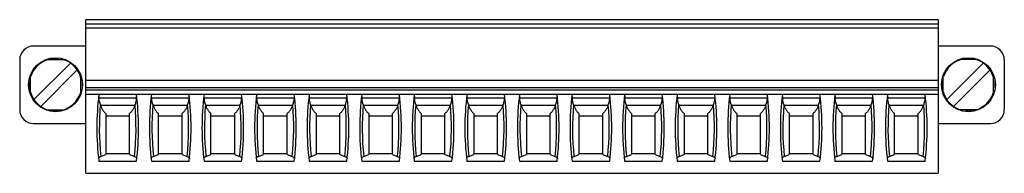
# Model space of a CAD drawing. Header units: inches. Extents: x 0 to 22, y 0 to 17.
# Tile 3 of 12: x 7.433 to 10.242, y 8.544 to 8.981. Entities that reach past the tile are written whole.
import ezdxf

# ---------------------------------------------------------------- set-up
doc = ezdxf.new("R2010")
doc.units = ezdxf.units.IN
doc.header["$LTSCALE"] = 1.21
doc.header["$MEASUREMENT"] = 0
doc.layers.get('0').update_dxf_attribs({"linetype": 'CONTINUOUS'})

msp = doc.modelspace()

# ---------------------------------------------------------------- linework, layer by layer
at = {"color": 7, "linetype": 'CONTINUOUS'}
for p, q in [((7.6224, 8.5443), (7.6224, 8.9813)), ((10.0535, 8.9813), (7.6224, 8.9813)), ((7.6224, 8.9695), (10.0535, 8.9695)), ((10.0535, 8.9813), (10.0535, 8.5443)), ((10.0535, 8.9577), (7.6224, 8.9577)), ((7.6224, 8.9065), (7.4728, 8.9065)), ((10.2031, 8.9065), (10.0535, 8.9065)), ((7.4334, 8.8671), (7.4334, 8.7254)), ((7.4741, 8.754), (7.578, 8.858)), ((7.5087, 8.8681), (7.5612, 8.8681)), ((7.523, 8.8719), (7.544, 8.8719)), ((10.1824, 8.858), (10.0784, 8.754)), ((10.1672, 8.8681), (10.1147, 8.8681)), ((10.1273, 8.8719), (10.1483, 8.8719)), ((10.2425, 8.8671), (10.2425, 8.7254)), ((7.4639, 8.7692), (7.4639, 8.8217)), ((7.5975, 8.8385), (7.4935, 8.7345)), ((7.6076, 8.7692), (7.6076, 8.8217)), ((10.0683, 8.7692), (10.0683, 8.8217)), ((10.0979, 8.7345), (10.2019, 8.8385)), ((10.212, 8.7692), (10.212, 8.8217)), ((7.4601, 8.7834), (7.4601, 8.8045)), ((7.6115, 8.8091), (7.6115, 8.7881)), ((10.0535, 8.8081), (7.6224, 8.8081)), ((10.0644, 8.7834), (10.0644, 8.8045)), ((10.2158, 8.8091), (10.2158, 8.7881)), ((7.6224, 8.7884), (10.0535, 8.7884)), ((10.0535, 8.7805), (7.6224, 8.7805)), ((10.0535, 8.7687), (7.6224, 8.7687)), ((7.6599, 8.7589), (7.766, 8.7589)), ((7.7617, 8.7372), (7.6643, 8.7372)), ((7.8099, 8.7589), (7.916, 8.7589)), ((7.9117, 8.7372), (7.8143, 8.7372)), ((7.9599, 8.7589), (8.066, 8.7589)), ((8.0617, 8.7372), (7.9643, 8.7372)), ((8.1099, 8.7589), (8.216, 8.7589)), ((8.2117, 8.7372), (8.1143, 8.7372)), ((8.2599, 8.7589), (8.366, 8.7589)), ((8.3617, 8.7372), (8.2643, 8.7372)), ((8.4099, 8.7589), (8.516, 8.7589)), ((8.5117, 8.7372), (8.4143, 8.7372)), ((8.5599, 8.7589), (8.666, 8.7589)), ((8.6617, 8.7372), (8.5643, 8.7372)), ((8.7099, 8.7589), (8.816, 8.7589)), ((8.8117, 8.7372), (8.7143, 8.7372)), ((8.8599, 8.7589), (8.966, 8.7589)), ((8.9617, 8.7372), (8.8643, 8.7372)), ((9.0099, 8.7589), (9.116, 8.7589)), ((9.1117, 8.7372), (9.0143, 8.7372)), ((9.1599, 8.7589), (9.266, 8.7589)), ((9.2617, 8.7372), (9.1643, 8.7372)), ((9.3099, 8.7589), (9.416, 8.7589)), ((9.4117, 8.7372), (9.3143, 8.7372)), ((9.4599, 8.7589), (9.566, 8.7589)), ((9.5617, 8.7372), (9.4643, 8.7372)), ((9.6099, 8.7589), (9.716, 8.7589)), ((9.7117, 8.7372), (9.6143, 8.7372)), ((9.7599, 8.7589), (9.866, 8.7589)), ((9.8617, 8.7372), (9.7643, 8.7372)), ((9.9099, 8.7589), (10.016, 8.7589)), ((10.0117, 8.7372), (9.9143, 8.7372)), ((7.5087, 8.7244), (7.5612, 8.7244)), ((7.5486, 8.7206), (7.5276, 8.7206)), ((7.6791, 8.7146), (7.6791, 8.598)), ((7.7468, 8.598), (7.7468, 8.7146)), ((7.8291, 8.598), (7.8291, 8.7146)), ((7.8968, 8.598), (7.8968, 8.7146)), ((7.9791, 8.598), (7.9791, 8.7146)), ((8.0468, 8.598), (8.0468, 8.7146)), ((8.1291, 8.598), (8.1291, 8.7146)), ((8.1968, 8.598), (8.1968, 8.7146)), ((8.2791, 8.7146), (8.2791, 8.598)), ((8.3468, 8.598), (8.3468, 8.7146)), ((8.4291, 8.7146), (8.4291, 8.598)), ((8.4968, 8.598), (8.4968, 8.7146)), ((8.5791, 8.7146), (8.5791, 8.598)), ((8.6468, 8.598), (8.6468, 8.7146)), ((8.7291, 8.7146), (8.7291, 8.598)), ((8.7968, 8.598), (8.7968, 8.7146)), ((8.8791, 8.7146), (8.8791, 8.598)), ((8.9468, 8.598), (8.9468, 8.7146)), ((9.0291, 8.7146), (9.0291, 8.598)), ((9.0968, 8.598), (9.0968, 8.7146)), ((9.1791, 8.7146), (9.1791, 8.598)), ((9.2468, 8.598), (9.2468, 8.7146)), ((9.3291, 8.7146), (9.3291, 8.598)), ((9.3968, 8.598), (9.3968, 8.7146)), ((9.4791, 8.7146), (9.4791, 8.598)), ((9.5468, 8.598), (9.5468, 8.7146)), ((9.6291, 8.7146), (9.6291, 8.598)), ((9.6968, 8.598), (9.6968, 8.7146)), ((9.7791, 8.7146), (9.7791, 8.598)), ((9.8468, 8.598), (9.8468, 8.7146)), ((9.9291, 8.598), (9.9291, 8.7146)), ((9.9968, 8.598), (9.9968, 8.7146)), ((10.1672, 8.7244), (10.1147, 8.7244)), ((10.153, 8.7206), (10.1319, 8.7206)), ((7.4728, 8.686), (7.6224, 8.686)), ((7.6791, 8.7077), (7.7468, 8.7077)), ((7.8291, 8.7077), (7.8968, 8.7077)), ((7.9791, 8.7077), (8.0468, 8.7077)), ((8.1291, 8.7077), (8.1968, 8.7077)), ((8.2791, 8.7077), (8.3468, 8.7077)), ((8.4291, 8.7077), (8.4968, 8.7077)), ((8.5791, 8.7077), (8.6468, 8.7077)), ((8.7291, 8.7077), (8.7968, 8.7077)), ((8.8791, 8.7077), (8.9468, 8.7077)), ((9.0291, 8.7077), (9.0968, 8.7077)), ((9.1791, 8.7077), (9.2468, 8.7077)), ((9.3291, 8.7077), (9.3968, 8.7077)), ((9.4791, 8.7077), (9.5468, 8.7077)), ((9.6291, 8.7077), (9.6968, 8.7077)), ((9.7791, 8.7077), (9.8468, 8.7077)), ((9.9291, 8.7077), (9.9968, 8.7077)), ((10.0535, 8.686), (10.2031, 8.686)), ((7.7468, 8.5994), (7.6791, 8.5994)), ((7.8968, 8.5994), (7.8291, 8.5994)), ((8.0468, 8.5994), (7.9791, 8.5994)), ((8.1968, 8.5994), (8.1291, 8.5994)), ((8.3468, 8.5994), (8.2791, 8.5994)), ((8.4968, 8.5994), (8.4291, 8.5994)), ((8.6468, 8.5994), (8.5791, 8.5994)), ((8.7968, 8.5994), (8.7291, 8.5994)), ((8.9468, 8.5994), (8.8791, 8.5994)), ((9.0968, 8.5994), (9.0291, 8.5994)), ((9.2468, 8.5994), (9.1791, 8.5994)), ((9.3968, 8.5994), (9.3291, 8.5994)), ((9.5468, 8.5994), (9.4791, 8.5994)), ((9.6968, 8.5994), (9.6291, 8.5994)), ((9.8468, 8.5994), (9.7791, 8.5994)), ((9.9968, 8.5994), (9.9291, 8.5994)), ((7.6593, 8.5783), (7.7666, 8.5783)), ((7.8093, 8.5783), (7.9166, 8.5783)), ((7.9593, 8.5783), (8.0666, 8.5783)), ((8.1093, 8.5783), (8.2166, 8.5783)), ((8.2593, 8.5783), (8.3666, 8.5783)), ((8.4093, 8.5783), (8.5166, 8.5783)), ((8.5593, 8.5783), (8.6666, 8.5783)), ((8.7093, 8.5783), (8.8166, 8.5783)), ((8.8593, 8.5783), (8.9666, 8.5783)), ((9.0093, 8.5783), (9.1166, 8.5783)), ((9.1593, 8.5783), (9.2666, 8.5783)), ((9.3093, 8.5783), (9.4166, 8.5783)), ((9.4593, 8.5783), (9.5666, 8.5783)), ((9.6093, 8.5783), (9.7166, 8.5783)), ((9.7593, 8.5783), (9.8666, 8.5783)), ((9.9093, 8.5783), (10.0166, 8.5783)), ((7.6224, 8.5443), (10.0535, 8.5443))]:
    msp.add_line(p, q, dxfattribs=at)
for centre in [(7.5358, 8.7963), (10.1401, 8.7963)]:
    msp.add_circle(centre, 0.0768, dxfattribs=at)
for centre, radius, start, end in [((7.4728, 8.8671), 0.0394, 90, 180), ((10.2031, 8.8671), 0.0394, 0, 90), ((7.5358, 8.7963), 0.0748, 105.0985, 161.4618), ((7.5358, 8.7963), 0.0748, 14.7701, 75.2299), ((10.1401, 8.7963), 0.0748, 105.0985, 161.4618), ((10.1401, 8.7963), 0.0748, 14.7701, 75.2299), ((7.5358, 8.7963), 0.0748, 194.7701, 255.2299), ((7.5358, 8.7963), 0.0748, 285.0985, 341.4618), ((8.4409, 8.6734), 0.7874, 173.0502, 186.938), ((6.985, 8.6734), 0.7874, 353.062, 6.9498), ((8.5909, 8.6734), 0.7874, 173.0502, 186.938), ((7.135, 8.6734), 0.7874, 353.062, 6.9498), ((8.7409, 8.6734), 0.7874, 173.0502, 186.938), ((7.285, 8.6734), 0.7874, 353.062, 6.9498), ((8.8909, 8.6734), 0.7874, 173.0502, 186.938), ((7.435, 8.6734), 0.7874, 353.062, 6.9498), ((9.0409, 8.6734), 0.7874, 173.0502, 186.938), ((7.585, 8.6734), 0.7874, 353.062, 6.9498), ((9.1909, 8.6734), 0.7874, 173.0502, 186.938), ((7.735, 8.6734), 0.7874, 353.062, 6.9498), ((9.3409, 8.6734), 0.7874, 173.0502, 186.938), ((7.885, 8.6734), 0.7874, 353.062, 6.9498), ((9.4909, 8.6734), 0.7874, 173.0502, 186.938), ((8.035, 8.6734), 0.7874, 353.062, 6.9498), ((9.6409, 8.6734), 0.7874, 173.0502, 186.938), ((8.185, 8.6734), 0.7874, 353.062, 6.9498), ((9.7909, 8.6734), 0.7874, 173.0502, 186.938), ((8.335, 8.6734), 0.7874, 353.062, 6.9498), ((9.9409, 8.6734), 0.7874, 173.0502, 186.938), ((8.485, 8.6734), 0.7874, 353.062, 6.9498), ((10.0909, 8.6734), 0.7874, 173.0502, 186.938), ((8.635, 8.6734), 0.7874, 353.062, 6.9498), ((10.2409, 8.6734), 0.7874, 173.0502, 186.938), ((8.785, 8.6734), 0.7874, 353.062, 6.9498), ((10.3909, 8.6734), 0.7874, 173.0502, 186.938), ((8.935, 8.6734), 0.7874, 353.062, 6.9498), ((10.5409, 8.6734), 0.7874, 173.0502, 186.938), ((9.085, 8.6734), 0.7874, 353.062, 6.9498), ((10.6909, 8.6734), 0.7874, 173.0502, 186.938), ((9.235, 8.6734), 0.7874, 353.062, 6.9498), ((10.1401, 8.7963), 0.0748, 194.7701, 255.2299), ((10.1401, 8.7963), 0.0748, 285.0985, 341.4618), ((8.4409, 8.6734), 0.7803, 175.1255, 185.9647), ((6.985, 8.6734), 0.7803, 354.0353, 4.8745), ((8.5909, 8.6734), 0.7803, 175.1255, 185.9647), ((7.135, 8.6734), 0.7803, 354.0353, 4.8745), ((8.7409, 8.6734), 0.7803, 175.1255, 185.9647), ((7.285, 8.6734), 0.7803, 354.0353, 4.8745), ((8.8909, 8.6734), 0.7803, 175.1255, 185.9647), ((7.435, 8.6734), 0.7803, 354.0353, 4.8745), ((9.0409, 8.6734), 0.7803, 175.1255, 185.9647), ((7.585, 8.6734), 0.7803, 354.0353, 4.8745), ((9.1909, 8.6734), 0.7803, 175.1255, 185.9647), ((7.735, 8.6734), 0.7803, 354.0353, 4.8745), ((9.3409, 8.6734), 0.7803, 175.1255, 185.9647), ((7.885, 8.6734), 0.7803, 354.0353, 4.8745), ((9.4909, 8.6734), 0.7803, 175.1255, 185.9647), ((8.035, 8.6734), 0.7803, 354.0353, 4.8745), ((9.6409, 8.6734), 0.7803, 175.1255, 185.9647), ((8.185, 8.6734), 0.7803, 354.0353, 4.8745), ((9.7909, 8.6734), 0.7803, 175.1255, 185.9647), ((8.335, 8.6734), 0.7803, 354.0353, 4.8745), ((9.9409, 8.6734), 0.7803, 175.1255, 185.9647), ((8.485, 8.6734), 0.7803, 354.0353, 4.8745), ((10.0909, 8.6734), 0.7803, 175.1255, 185.9647), ((8.635, 8.6734), 0.7803, 354.0353, 4.8745), ((10.2409, 8.6734), 0.7803, 175.1255, 185.9647), ((8.785, 8.6734), 0.7803, 354.0353, 4.8745), ((10.3909, 8.6734), 0.7803, 175.1255, 185.9647), ((8.935, 8.6734), 0.7803, 354.0353, 4.8745), ((10.5409, 8.6734), 0.7803, 175.1255, 185.9647), ((9.085, 8.6734), 0.7803, 354.0353, 4.8745), ((10.6909, 8.6734), 0.7803, 175.1255, 185.9647), ((9.235, 8.6734), 0.7803, 354.0353, 4.8745), ((7.4728, 8.7254), 0.0394, 180, 270), ((10.2031, 8.7254), 0.0394, 270, 360)]:
    msp.add_arc(centre, radius, start, end, dxfattribs=at)
for points in [[(7.6599, 8.7589), (7.6598, 8.7602), (7.6597, 8.7615), (7.6595, 8.7629)], [(7.7664, 8.7629), (7.7662, 8.7615), (7.7661, 8.7602), (7.766, 8.7589)], [(7.8099, 8.7589), (7.8098, 8.7602), (7.8097, 8.7615), (7.8095, 8.7629)], [(7.9164, 8.7629), (7.9162, 8.7615), (7.9161, 8.7602), (7.916, 8.7589)], [(7.9599, 8.7589), (7.9598, 8.7602), (7.9597, 8.7615), (7.9595, 8.7629)], [(8.0664, 8.7629), (8.0662, 8.7615), (8.0661, 8.7602), (8.066, 8.7589)], [(8.1099, 8.7589), (8.1098, 8.7602), (8.1097, 8.7615), (8.1095, 8.7629)], [(8.2164, 8.7629), (8.2162, 8.7615), (8.2161, 8.7602), (8.216, 8.7589)], [(8.2595, 8.7629), (8.2597, 8.7615), (8.2598, 8.7602), (8.2599, 8.7589)], [(8.3664, 8.7629), (8.3662, 8.7615), (8.3661, 8.7602), (8.366, 8.7589)], [(8.4095, 8.7629), (8.4097, 8.7615), (8.4098, 8.7602), (8.4099, 8.7589)], [(8.5164, 8.7629), (8.5162, 8.7615), (8.5161, 8.7602), (8.516, 8.7589)], [(8.5595, 8.7629), (8.5597, 8.7615), (8.5598, 8.7602), (8.5599, 8.7589)], [(8.6664, 8.7629), (8.6662, 8.7615), (8.6661, 8.7602), (8.666, 8.7589)], [(8.7095, 8.7629), (8.7097, 8.7615), (8.7098, 8.7602), (8.7099, 8.7589)], [(8.8164, 8.7629), (8.8162, 8.7615), (8.8161, 8.7602), (8.816, 8.7589)], [(8.8595, 8.7629), (8.8597, 8.7615), (8.8598, 8.7602), (8.8599, 8.7589)], [(8.9664, 8.7629), (8.9662, 8.7615), (8.9661, 8.7602), (8.966, 8.7589)], [(9.0095, 8.7629), (9.0097, 8.7615), (9.0098, 8.7602), (9.0099, 8.7589)], [(9.1164, 8.7629), (9.1162, 8.7615), (9.1161, 8.7602), (9.116, 8.7589)], [(9.1595, 8.7629), (9.1597, 8.7615), (9.1598, 8.7602), (9.1599, 8.7589)], [(9.2664, 8.7629), (9.2662, 8.7615), (9.2661, 8.7602), (9.266, 8.7589)], [(9.3095, 8.7629), (9.3097, 8.7615), (9.3098, 8.7602), (9.3099, 8.7589)], [(9.4164, 8.7629), (9.4162, 8.7615), (9.4161, 8.7602), (9.416, 8.7589)], [(9.4595, 8.7629), (9.4597, 8.7615), (9.4598, 8.7602), (9.4599, 8.7589)], [(9.5664, 8.7629), (9.5662, 8.7615), (9.5661, 8.7602), (9.566, 8.7589)], [(9.6095, 8.7629), (9.6097, 8.7615), (9.6098, 8.7602), (9.6099, 8.7589)], [(9.7164, 8.7629), (9.7162, 8.7615), (9.7161, 8.7602), (9.716, 8.7589)], [(9.7595, 8.7629), (9.7597, 8.7615), (9.7598, 8.7602), (9.7599, 8.7589)], [(9.8664, 8.7629), (9.8662, 8.7615), (9.8661, 8.7602), (9.866, 8.7589)], [(9.9095, 8.7629), (9.9097, 8.7615), (9.9098, 8.7602), (9.9099, 8.7589)], [(10.0164, 8.7629), (10.0162, 8.7615), (10.0161, 8.7602), (10.016, 8.7589)]]:
    msp.add_open_spline(points, degree=3, dxfattribs=at)
for points, knots in [([(7.6635, 8.7397), (7.6628, 8.7417), (7.6617, 8.7458), (7.6605, 8.7522), (7.6601, 8.7566), (7.6599, 8.7589)], [0, 0, 0, 0, 0.320226, 0.65325, 1, 1, 1, 1]), ([(7.6635, 8.7397), (7.6635, 8.7394), (7.6637, 8.7389), (7.664, 8.738), (7.6642, 8.7375), (7.6643, 8.7372)], [0, 0, 0, 0, 0.333401, 0.666734, 1, 1, 1, 1]), ([(7.6643, 8.7372), (7.6652, 8.7343), (7.6675, 8.7286), (7.6725, 8.7209), (7.6767, 8.7165), (7.6791, 8.7146)], [0, 0, 0, 0, 0.336453, 0.670407, 1, 1, 1, 1]), ([(7.7617, 8.7372), (7.7607, 8.7343), (7.7584, 8.7286), (7.7534, 8.7209), (7.7492, 8.7165), (7.7468, 8.7146)], [0, 0, 0, 0, 0.336456, 0.67041, 1, 1, 1, 1]), ([(7.7617, 8.7372), (7.7617, 8.7375), (7.7619, 8.738), (7.7622, 8.7389), (7.7624, 8.7394), (7.7625, 8.7397)], [0, 0, 0, 0, 0.333266, 0.666599, 1, 1, 1, 1]), ([(7.766, 8.7589), (7.7659, 8.7566), (7.7654, 8.7522), (7.7642, 8.7458), (7.7631, 8.7417), (7.7625, 8.7397)], [0, 0, 0, 0, 0.34675, 0.679774, 1, 1, 1, 1]), ([(7.8135, 8.7397), (7.8128, 8.7417), (7.8117, 8.7458), (7.8105, 8.7522), (7.8101, 8.7566), (7.8099, 8.7589)], [0, 0, 0, 0, 0.320226, 0.65325, 1, 1, 1, 1]), ([(7.8135, 8.7397), (7.8135, 8.7394), (7.8137, 8.7389), (7.814, 8.738), (7.8142, 8.7375), (7.8143, 8.7372)], [0, 0, 0, 0, 0.333401, 0.666734, 1, 1, 1, 1]), ([(7.8143, 8.7372), (7.8152, 8.7343), (7.8175, 8.7286), (7.8225, 8.7209), (7.8267, 8.7165), (7.8291, 8.7146)], [0, 0, 0, 0, 0.336453, 0.670407, 1, 1, 1, 1]), ([(7.9117, 8.7372), (7.9107, 8.7343), (7.9084, 8.7286), (7.9034, 8.7209), (7.8992, 8.7165), (7.8968, 8.7146)], [0, 0, 0, 0, 0.336456, 0.67041, 1, 1, 1, 1]), ([(7.9117, 8.7372), (7.9117, 8.7375), (7.9119, 8.738), (7.9122, 8.7389), (7.9124, 8.7394), (7.9125, 8.7397)], [0, 0, 0, 0, 0.333266, 0.666599, 1, 1, 1, 1]), ([(7.916, 8.7589), (7.9159, 8.7566), (7.9154, 8.7522), (7.9142, 8.7458), (7.9131, 8.7417), (7.9125, 8.7397)], [0, 0, 0, 0, 0.34675, 0.679774, 1, 1, 1, 1]), ([(7.9635, 8.7397), (7.9628, 8.7417), (7.9617, 8.7458), (7.9605, 8.7522), (7.9601, 8.7566), (7.9599, 8.7589)], [0, 0, 0, 0, 0.320226, 0.65325, 1, 1, 1, 1]), ([(7.9635, 8.7397), (7.9635, 8.7394), (7.9637, 8.7389), (7.964, 8.738), (7.9642, 8.7375), (7.9643, 8.7372)], [0, 0, 0, 0, 0.333401, 0.666734, 1, 1, 1, 1]), ([(7.9643, 8.7372), (7.9652, 8.7343), (7.9675, 8.7286), (7.9725, 8.7209), (7.9767, 8.7165), (7.9791, 8.7146)], [0, 0, 0, 0, 0.336453, 0.670407, 1, 1, 1, 1]), ([(8.0617, 8.7372), (8.0607, 8.7343), (8.0584, 8.7286), (8.0534, 8.7209), (8.0492, 8.7165), (8.0468, 8.7146)], [0, 0, 0, 0, 0.336456, 0.67041, 1, 1, 1, 1]), ([(8.0617, 8.7372), (8.0617, 8.7375), (8.0619, 8.738), (8.0622, 8.7389), (8.0624, 8.7394), (8.0625, 8.7397)], [0, 0, 0, 0, 0.333266, 0.666599, 1, 1, 1, 1]), ([(8.066, 8.7589), (8.0659, 8.7566), (8.0654, 8.7522), (8.0642, 8.7458), (8.0631, 8.7417), (8.0625, 8.7397)], [0, 0, 0, 0, 0.34675, 0.679774, 1, 1, 1, 1]), ([(8.1135, 8.7397), (8.1128, 8.7417), (8.1117, 8.7458), (8.1105, 8.7522), (8.1101, 8.7566), (8.1099, 8.7589)], [0, 0, 0, 0, 0.320226, 0.65325, 1, 1, 1, 1]), ([(8.1135, 8.7397), (8.1135, 8.7394), (8.1137, 8.7389), (8.114, 8.738), (8.1142, 8.7375), (8.1143, 8.7372)], [0, 0, 0, 0, 0.333401, 0.666734, 1, 1, 1, 1]), ([(8.1143, 8.7372), (8.1152, 8.7343), (8.1175, 8.7286), (8.1225, 8.7209), (8.1267, 8.7165), (8.1291, 8.7146)], [0, 0, 0, 0, 0.336453, 0.670407, 1, 1, 1, 1]), ([(8.2117, 8.7372), (8.2107, 8.7343), (8.2084, 8.7286), (8.2034, 8.7209), (8.1992, 8.7165), (8.1968, 8.7146)], [0, 0, 0, 0, 0.336456, 0.67041, 1, 1, 1, 1]), ([(8.2117, 8.7372), (8.2117, 8.7375), (8.2119, 8.738), (8.2122, 8.7389), (8.2124, 8.7394), (8.2125, 8.7397)], [0, 0, 0, 0, 0.333266, 0.666599, 1, 1, 1, 1]), ([(8.216, 8.7589), (8.2159, 8.7566), (8.2154, 8.7522), (8.2142, 8.7458), (8.2131, 8.7417), (8.2125, 8.7397)], [0, 0, 0, 0, 0.34675, 0.679774, 1, 1, 1, 1]), ([(8.2635, 8.7397), (8.2628, 8.7417), (8.2617, 8.7458), (8.2605, 8.7522), (8.2601, 8.7566), (8.2599, 8.7589)], [0, 0, 0, 0, 0.320226, 0.65325, 1, 1, 1, 1]), ([(8.2635, 8.7397), (8.2635, 8.7394), (8.2637, 8.7389), (8.264, 8.738), (8.2642, 8.7375), (8.2643, 8.7372)], [0, 0, 0, 0, 0.333401, 0.666734, 1, 1, 1, 1]), ([(8.2643, 8.7372), (8.2652, 8.7343), (8.2675, 8.7286), (8.2725, 8.7209), (8.2767, 8.7165), (8.2791, 8.7146)], [0, 0, 0, 0, 0.336453, 0.670407, 1, 1, 1, 1]), ([(8.3617, 8.7372), (8.3607, 8.7343), (8.3584, 8.7286), (8.3534, 8.7209), (8.3492, 8.7165), (8.3468, 8.7146)], [0, 0, 0, 0, 0.336456, 0.67041, 1, 1, 1, 1]), ([(8.3617, 8.7372), (8.3617, 8.7375), (8.3619, 8.738), (8.3622, 8.7389), (8.3624, 8.7394), (8.3625, 8.7397)], [0, 0, 0, 0, 0.333266, 0.666599, 1, 1, 1, 1]), ([(8.366, 8.7589), (8.3659, 8.7566), (8.3654, 8.7522), (8.3642, 8.7458), (8.3631, 8.7417), (8.3625, 8.7397)], [0, 0, 0, 0, 0.34675, 0.679774, 1, 1, 1, 1]), ([(8.4135, 8.7397), (8.4128, 8.7417), (8.4117, 8.7458), (8.4105, 8.7522), (8.4101, 8.7566), (8.4099, 8.7589)], [0, 0, 0, 0, 0.320226, 0.65325, 1, 1, 1, 1]), ([(8.4135, 8.7397), (8.4135, 8.7394), (8.4137, 8.7389), (8.414, 8.738), (8.4142, 8.7375), (8.4143, 8.7372)], [0, 0, 0, 0, 0.333401, 0.666734, 1, 1, 1, 1]), ([(8.4143, 8.7372), (8.4152, 8.7343), (8.4175, 8.7286), (8.4225, 8.7209), (8.4267, 8.7165), (8.4291, 8.7146)], [0, 0, 0, 0, 0.336453, 0.670407, 1, 1, 1, 1]), ([(8.5117, 8.7372), (8.5107, 8.7343), (8.5084, 8.7286), (8.5034, 8.7209), (8.4992, 8.7165), (8.4968, 8.7146)], [0, 0, 0, 0, 0.336456, 0.67041, 1, 1, 1, 1]), ([(8.5117, 8.7372), (8.5117, 8.7375), (8.5119, 8.738), (8.5122, 8.7389), (8.5124, 8.7394), (8.5125, 8.7397)], [0, 0, 0, 0, 0.333266, 0.666599, 1, 1, 1, 1]), ([(8.516, 8.7589), (8.5159, 8.7566), (8.5154, 8.7522), (8.5142, 8.7458), (8.5131, 8.7417), (8.5125, 8.7397)], [0, 0, 0, 0, 0.34675, 0.679774, 1, 1, 1, 1]), ([(8.5635, 8.7397), (8.5628, 8.7417), (8.5617, 8.7458), (8.5605, 8.7522), (8.5601, 8.7566), (8.5599, 8.7589)], [0, 0, 0, 0, 0.320226, 0.65325, 1, 1, 1, 1]), ([(8.5635, 8.7397), (8.5635, 8.7394), (8.5637, 8.7389), (8.564, 8.738), (8.5642, 8.7375), (8.5643, 8.7372)], [0, 0, 0, 0, 0.333401, 0.666734, 1, 1, 1, 1]), ([(8.5643, 8.7372), (8.5652, 8.7343), (8.5675, 8.7286), (8.5725, 8.7209), (8.5767, 8.7165), (8.5791, 8.7146)], [0, 0, 0, 0, 0.336453, 0.670407, 1, 1, 1, 1]), ([(8.6617, 8.7372), (8.6607, 8.7343), (8.6584, 8.7286), (8.6534, 8.7209), (8.6492, 8.7165), (8.6468, 8.7146)], [0, 0, 0, 0, 0.336456, 0.67041, 1, 1, 1, 1]), ([(8.6617, 8.7372), (8.6617, 8.7375), (8.6619, 8.738), (8.6622, 8.7389), (8.6624, 8.7394), (8.6625, 8.7397)], [0, 0, 0, 0, 0.333266, 0.666599, 1, 1, 1, 1]), ([(8.666, 8.7589), (8.6659, 8.7566), (8.6654, 8.7522), (8.6642, 8.7458), (8.6631, 8.7417), (8.6625, 8.7397)], [0, 0, 0, 0, 0.34675, 0.679774, 1, 1, 1, 1]), ([(8.7135, 8.7397), (8.7128, 8.7417), (8.7117, 8.7458), (8.7105, 8.7522), (8.7101, 8.7566), (8.7099, 8.7589)], [0, 0, 0, 0, 0.320226, 0.65325, 1, 1, 1, 1]), ([(8.7135, 8.7397), (8.7135, 8.7394), (8.7137, 8.7389), (8.714, 8.738), (8.7142, 8.7375), (8.7143, 8.7372)], [0, 0, 0, 0, 0.333401, 0.666734, 1, 1, 1, 1]), ([(8.7143, 8.7372), (8.7152, 8.7343), (8.7175, 8.7286), (8.7225, 8.7209), (8.7267, 8.7165), (8.7291, 8.7146)], [0, 0, 0, 0, 0.336453, 0.670407, 1, 1, 1, 1]), ([(8.8117, 8.7372), (8.8107, 8.7343), (8.8084, 8.7286), (8.8034, 8.7209), (8.7992, 8.7165), (8.7968, 8.7146)], [0, 0, 0, 0, 0.336456, 0.67041, 1, 1, 1, 1]), ([(8.8117, 8.7372), (8.8117, 8.7375), (8.8119, 8.738), (8.8122, 8.7389), (8.8124, 8.7394), (8.8125, 8.7397)], [0, 0, 0, 0, 0.333266, 0.666599, 1, 1, 1, 1]), ([(8.816, 8.7589), (8.8159, 8.7566), (8.8154, 8.7522), (8.8142, 8.7458), (8.8131, 8.7417), (8.8125, 8.7397)], [0, 0, 0, 0, 0.34675, 0.679774, 1, 1, 1, 1]), ([(8.8635, 8.7397), (8.8628, 8.7417), (8.8617, 8.7458), (8.8605, 8.7522), (8.8601, 8.7566), (8.8599, 8.7589)], [0, 0, 0, 0, 0.320226, 0.65325, 1, 1, 1, 1]), ([(8.8635, 8.7397), (8.8635, 8.7394), (8.8637, 8.7389), (8.864, 8.738), (8.8642, 8.7375), (8.8643, 8.7372)], [0, 0, 0, 0, 0.333401, 0.666734, 1, 1, 1, 1]), ([(8.8643, 8.7372), (8.8652, 8.7343), (8.8675, 8.7286), (8.8725, 8.7209), (8.8767, 8.7165), (8.8791, 8.7146)], [0, 0, 0, 0, 0.336453, 0.670407, 1, 1, 1, 1]), ([(8.9617, 8.7372), (8.9607, 8.7343), (8.9584, 8.7286), (8.9534, 8.7209), (8.9492, 8.7165), (8.9468, 8.7146)], [0, 0, 0, 0, 0.336456, 0.67041, 1, 1, 1, 1]), ([(8.9617, 8.7372), (8.9617, 8.7375), (8.9619, 8.738), (8.9622, 8.7389), (8.9624, 8.7394), (8.9625, 8.7397)], [0, 0, 0, 0, 0.333266, 0.666599, 1, 1, 1, 1]), ([(8.966, 8.7589), (8.9659, 8.7566), (8.9654, 8.7522), (8.9642, 8.7458), (8.9631, 8.7417), (8.9625, 8.7397)], [0, 0, 0, 0, 0.34675, 0.679774, 1, 1, 1, 1]), ([(9.0135, 8.7397), (9.0128, 8.7417), (9.0117, 8.7458), (9.0105, 8.7522), (9.0101, 8.7566), (9.0099, 8.7589)], [0, 0, 0, 0, 0.320226, 0.65325, 1, 1, 1, 1]), ([(9.0135, 8.7397), (9.0135, 8.7394), (9.0137, 8.7389), (9.014, 8.738), (9.0142, 8.7375), (9.0143, 8.7372)], [0, 0, 0, 0, 0.333401, 0.666734, 1, 1, 1, 1]), ([(9.0143, 8.7372), (9.0152, 8.7343), (9.0175, 8.7286), (9.0225, 8.7209), (9.0267, 8.7165), (9.0291, 8.7146)], [0, 0, 0, 0, 0.336453, 0.670407, 1, 1, 1, 1]), ([(9.1117, 8.7372), (9.1107, 8.7343), (9.1084, 8.7286), (9.1034, 8.7209), (9.0992, 8.7165), (9.0968, 8.7146)], [0, 0, 0, 0, 0.336456, 0.67041, 1, 1, 1, 1]), ([(9.1117, 8.7372), (9.1117, 8.7375), (9.1119, 8.738), (9.1122, 8.7389), (9.1124, 8.7394), (9.1125, 8.7397)], [0, 0, 0, 0, 0.333266, 0.666599, 1, 1, 1, 1]), ([(9.116, 8.7589), (9.1159, 8.7566), (9.1154, 8.7522), (9.1142, 8.7458), (9.1131, 8.7417), (9.1125, 8.7397)], [0, 0, 0, 0, 0.34675, 0.679774, 1, 1, 1, 1]), ([(9.1635, 8.7397), (9.1628, 8.7417), (9.1617, 8.7458), (9.1605, 8.7522), (9.1601, 8.7566), (9.1599, 8.7589)], [0, 0, 0, 0, 0.320226, 0.65325, 1, 1, 1, 1]), ([(9.1635, 8.7397), (9.1635, 8.7394), (9.1637, 8.7389), (9.164, 8.738), (9.1642, 8.7375), (9.1643, 8.7372)], [0, 0, 0, 0, 0.333401, 0.666734, 1, 1, 1, 1]), ([(9.1643, 8.7372), (9.1652, 8.7343), (9.1675, 8.7286), (9.1725, 8.7209), (9.1767, 8.7165), (9.1791, 8.7146)], [0, 0, 0, 0, 0.336453, 0.670407, 1, 1, 1, 1]), ([(9.2617, 8.7372), (9.2607, 8.7343), (9.2584, 8.7286), (9.2534, 8.7209), (9.2492, 8.7165), (9.2468, 8.7146)], [0, 0, 0, 0, 0.336456, 0.67041, 1, 1, 1, 1]), ([(9.2617, 8.7372), (9.2617, 8.7375), (9.2619, 8.738), (9.2622, 8.7389), (9.2624, 8.7394), (9.2625, 8.7397)], [0, 0, 0, 0, 0.333266, 0.666599, 1, 1, 1, 1]), ([(9.266, 8.7589), (9.2659, 8.7566), (9.2654, 8.7522), (9.2642, 8.7458), (9.2631, 8.7417), (9.2625, 8.7397)], [0, 0, 0, 0, 0.34675, 0.679774, 1, 1, 1, 1]), ([(9.3135, 8.7397), (9.3128, 8.7417), (9.3117, 8.7458), (9.3105, 8.7522), (9.3101, 8.7566), (9.3099, 8.7589)], [0, 0, 0, 0, 0.320226, 0.65325, 1, 1, 1, 1]), ([(9.3135, 8.7397), (9.3135, 8.7394), (9.3137, 8.7389), (9.314, 8.738), (9.3142, 8.7375), (9.3143, 8.7372)], [0, 0, 0, 0, 0.333401, 0.666734, 1, 1, 1, 1]), ([(9.3143, 8.7372), (9.3152, 8.7343), (9.3175, 8.7286), (9.3225, 8.7209), (9.3267, 8.7165), (9.3291, 8.7146)], [0, 0, 0, 0, 0.336453, 0.670407, 1, 1, 1, 1]), ([(9.4117, 8.7372), (9.4107, 8.7343), (9.4084, 8.7286), (9.4034, 8.7209), (9.3992, 8.7165), (9.3968, 8.7146)], [0, 0, 0, 0, 0.336456, 0.67041, 1, 1, 1, 1]), ([(9.4117, 8.7372), (9.4117, 8.7375), (9.4119, 8.738), (9.4122, 8.7389), (9.4124, 8.7394), (9.4125, 8.7397)], [0, 0, 0, 0, 0.333266, 0.666599, 1, 1, 1, 1]), ([(9.416, 8.7589), (9.4159, 8.7566), (9.4154, 8.7522), (9.4142, 8.7458), (9.4131, 8.7417), (9.4125, 8.7397)], [0, 0, 0, 0, 0.34675, 0.679774, 1, 1, 1, 1]), ([(9.4635, 8.7397), (9.4628, 8.7417), (9.4617, 8.7458), (9.4605, 8.7522), (9.4601, 8.7566), (9.4599, 8.7589)], [0, 0, 0, 0, 0.320226, 0.65325, 1, 1, 1, 1]), ([(9.4635, 8.7397), (9.4635, 8.7394), (9.4637, 8.7389), (9.464, 8.738), (9.4642, 8.7375), (9.4643, 8.7372)], [0, 0, 0, 0, 0.333401, 0.666734, 1, 1, 1, 1]), ([(9.4643, 8.7372), (9.4652, 8.7343), (9.4675, 8.7286), (9.4725, 8.7209), (9.4767, 8.7165), (9.4791, 8.7146)], [0, 0, 0, 0, 0.336453, 0.670407, 1, 1, 1, 1]), ([(9.5617, 8.7372), (9.5607, 8.7343), (9.5584, 8.7286), (9.5534, 8.7209), (9.5492, 8.7165), (9.5468, 8.7146)], [0, 0, 0, 0, 0.336456, 0.67041, 1, 1, 1, 1]), ([(9.5617, 8.7372), (9.5617, 8.7375), (9.5619, 8.738), (9.5622, 8.7389), (9.5624, 8.7394), (9.5625, 8.7397)], [0, 0, 0, 0, 0.333266, 0.666599, 1, 1, 1, 1]), ([(9.566, 8.7589), (9.5659, 8.7566), (9.5654, 8.7522), (9.5642, 8.7458), (9.5631, 8.7417), (9.5625, 8.7397)], [0, 0, 0, 0, 0.34675, 0.679774, 1, 1, 1, 1]), ([(9.6135, 8.7397), (9.6128, 8.7417), (9.6117, 8.7458), (9.6105, 8.7522), (9.6101, 8.7566), (9.6099, 8.7589)], [0, 0, 0, 0, 0.320226, 0.65325, 1, 1, 1, 1]), ([(9.6135, 8.7397), (9.6135, 8.7394), (9.6137, 8.7389), (9.614, 8.738), (9.6142, 8.7375), (9.6143, 8.7372)], [0, 0, 0, 0, 0.333401, 0.666734, 1, 1, 1, 1]), ([(9.6143, 8.7372), (9.6152, 8.7343), (9.6175, 8.7286), (9.6225, 8.7209), (9.6267, 8.7165), (9.6291, 8.7146)], [0, 0, 0, 0, 0.336453, 0.670407, 1, 1, 1, 1]), ([(9.7117, 8.7372), (9.7107, 8.7343), (9.7084, 8.7286), (9.7034, 8.7209), (9.6992, 8.7165), (9.6968, 8.7146)], [0, 0, 0, 0, 0.336456, 0.67041, 1, 1, 1, 1]), ([(9.7117, 8.7372), (9.7117, 8.7375), (9.7119, 8.738), (9.7122, 8.7389), (9.7124, 8.7394), (9.7125, 8.7397)], [0, 0, 0, 0, 0.333266, 0.666599, 1, 1, 1, 1]), ([(9.716, 8.7589), (9.7159, 8.7566), (9.7154, 8.7522), (9.7142, 8.7458), (9.7131, 8.7417), (9.7125, 8.7397)], [0, 0, 0, 0, 0.34675, 0.679774, 1, 1, 1, 1]), ([(9.7635, 8.7397), (9.7628, 8.7417), (9.7617, 8.7458), (9.7605, 8.7522), (9.7601, 8.7566), (9.7599, 8.7589)], [0, 0, 0, 0, 0.320226, 0.65325, 1, 1, 1, 1]), ([(9.7635, 8.7397), (9.7635, 8.7394), (9.7637, 8.7389), (9.764, 8.738), (9.7642, 8.7375), (9.7643, 8.7372)], [0, 0, 0, 0, 0.333401, 0.666734, 1, 1, 1, 1]), ([(9.7643, 8.7372), (9.7652, 8.7343), (9.7675, 8.7286), (9.7725, 8.7209), (9.7767, 8.7165), (9.7791, 8.7146)], [0, 0, 0, 0, 0.336453, 0.670407, 1, 1, 1, 1]), ([(9.8617, 8.7372), (9.8607, 8.7343), (9.8584, 8.7286), (9.8534, 8.7209), (9.8492, 8.7165), (9.8468, 8.7146)], [0, 0, 0, 0, 0.336456, 0.67041, 1, 1, 1, 1]), ([(9.8617, 8.7372), (9.8617, 8.7375), (9.8619, 8.738), (9.8622, 8.7389), (9.8624, 8.7394), (9.8625, 8.7397)], [0, 0, 0, 0, 0.333266, 0.666599, 1, 1, 1, 1]), ([(9.866, 8.7589), (9.8659, 8.7566), (9.8654, 8.7522), (9.8642, 8.7458), (9.8631, 8.7417), (9.8625, 8.7397)], [0, 0, 0, 0, 0.34675, 0.679774, 1, 1, 1, 1]), ([(9.9135, 8.7397), (9.9128, 8.7417), (9.9117, 8.7458), (9.9105, 8.7522), (9.9101, 8.7566), (9.9099, 8.7589)], [0, 0, 0, 0, 0.320226, 0.65325, 1, 1, 1, 1]), ([(9.9135, 8.7397), (9.9135, 8.7394), (9.9137, 8.7389), (9.914, 8.738), (9.9142, 8.7375), (9.9143, 8.7372)], [0, 0, 0, 0, 0.333401, 0.666734, 1, 1, 1, 1]), ([(9.9143, 8.7372), (9.9152, 8.7343), (9.9175, 8.7286), (9.9225, 8.7209), (9.9267, 8.7165), (9.9291, 8.7146)], [0, 0, 0, 0, 0.336453, 0.670407, 1, 1, 1, 1]), ([(9.9968, 8.7146), (9.9992, 8.7165), (10.0034, 8.7209), (10.0084, 8.7286), (10.0107, 8.7343), (10.0117, 8.7372)], [0, 0, 0, 0, 0.329593, 0.663547, 1, 1, 1, 1]), ([(10.0117, 8.7372), (10.0117, 8.7375), (10.0119, 8.738), (10.0122, 8.7389), (10.0124, 8.7394), (10.0125, 8.7397)], [0, 0, 0, 0, 0.333266, 0.666599, 1, 1, 1, 1]), ([(10.016, 8.7589), (10.0159, 8.7566), (10.0154, 8.7522), (10.0142, 8.7458), (10.0131, 8.7417), (10.0125, 8.7397)], [0, 0, 0, 0, 0.34675, 0.679774, 1, 1, 1, 1]), ([(7.6649, 8.5923), (7.6664, 8.593), (7.6696, 8.5942), (7.6744, 8.5961), (7.6775, 8.5974), (7.6791, 8.598)], [0, 0, 0, 0, 0.33459, 0.667923, 1, 1, 1, 1]), ([(7.7468, 8.598), (7.7484, 8.5974), (7.7516, 8.5961), (7.7563, 8.5942), (7.7595, 8.593), (7.7611, 8.5923)], [0, 0, 0, 0, 0.332073, 0.665406, 1, 1, 1, 1]), ([(7.8149, 8.5923), (7.8164, 8.593), (7.8196, 8.5942), (7.8244, 8.5961), (7.8275, 8.5974), (7.8291, 8.598)], [0, 0, 0, 0, 0.33459, 0.667923, 1, 1, 1, 1]), ([(7.8968, 8.598), (7.8984, 8.5974), (7.9016, 8.5961), (7.9063, 8.5942), (7.9095, 8.593), (7.9111, 8.5923)], [0, 0, 0, 0, 0.332073, 0.665406, 1, 1, 1, 1]), ([(7.9649, 8.5923), (7.9664, 8.593), (7.9696, 8.5942), (7.9744, 8.5961), (7.9775, 8.5974), (7.9791, 8.598)], [0, 0, 0, 0, 0.33459, 0.667923, 1, 1, 1, 1]), ([(8.0468, 8.598), (8.0484, 8.5974), (8.0516, 8.5961), (8.0563, 8.5942), (8.0595, 8.593), (8.0611, 8.5923)], [0, 0, 0, 0, 0.332073, 0.665406, 1, 1, 1, 1]), ([(8.1149, 8.5923), (8.1164, 8.593), (8.1196, 8.5942), (8.1244, 8.5961), (8.1275, 8.5974), (8.1291, 8.598)], [0, 0, 0, 0, 0.33459, 0.667923, 1, 1, 1, 1]), ([(8.1968, 8.598), (8.1984, 8.5974), (8.2016, 8.5961), (8.2063, 8.5942), (8.2095, 8.593), (8.2111, 8.5923)], [0, 0, 0, 0, 0.332073, 0.665406, 1, 1, 1, 1]), ([(8.2649, 8.5923), (8.2664, 8.593), (8.2696, 8.5942), (8.2744, 8.5961), (8.2775, 8.5974), (8.2791, 8.598)], [0, 0, 0, 0, 0.33459, 0.667923, 1, 1, 1, 1]), ([(8.3468, 8.598), (8.3484, 8.5974), (8.3516, 8.5961), (8.3563, 8.5942), (8.3595, 8.593), (8.3611, 8.5923)], [0, 0, 0, 0, 0.332073, 0.665406, 1, 1, 1, 1]), ([(8.4149, 8.5923), (8.4164, 8.593), (8.4196, 8.5942), (8.4244, 8.5961), (8.4275, 8.5974), (8.4291, 8.598)], [0, 0, 0, 0, 0.33459, 0.667923, 1, 1, 1, 1]), ([(8.4968, 8.598), (8.4984, 8.5974), (8.5016, 8.5961), (8.5063, 8.5942), (8.5095, 8.593), (8.5111, 8.5923)], [0, 0, 0, 0, 0.332073, 0.665406, 1, 1, 1, 1]), ([(8.5649, 8.5923), (8.5664, 8.593), (8.5696, 8.5942), (8.5744, 8.5961), (8.5775, 8.5974), (8.5791, 8.598)], [0, 0, 0, 0, 0.33459, 0.667923, 1, 1, 1, 1]), ([(8.6468, 8.598), (8.6484, 8.5974), (8.6516, 8.5961), (8.6563, 8.5942), (8.6595, 8.593), (8.6611, 8.5923)], [0, 0, 0, 0, 0.332073, 0.665406, 1, 1, 1, 1]), ([(8.7149, 8.5923), (8.7164, 8.593), (8.7196, 8.5942), (8.7244, 8.5961), (8.7275, 8.5974), (8.7291, 8.598)], [0, 0, 0, 0, 0.33459, 0.667923, 1, 1, 1, 1]), ([(8.7968, 8.598), (8.7984, 8.5974), (8.8016, 8.5961), (8.8063, 8.5942), (8.8095, 8.593), (8.8111, 8.5923)], [0, 0, 0, 0, 0.332073, 0.665406, 1, 1, 1, 1]), ([(8.8649, 8.5923), (8.8664, 8.593), (8.8696, 8.5942), (8.8744, 8.5961), (8.8775, 8.5974), (8.8791, 8.598)], [0, 0, 0, 0, 0.33459, 0.667923, 1, 1, 1, 1]), ([(8.9468, 8.598), (8.9484, 8.5974), (8.9516, 8.5961), (8.9563, 8.5942), (8.9595, 8.593), (8.9611, 8.5923)], [0, 0, 0, 0, 0.332073, 0.665406, 1, 1, 1, 1]), ([(9.0149, 8.5923), (9.0164, 8.593), (9.0196, 8.5942), (9.0244, 8.5961), (9.0275, 8.5974), (9.0291, 8.598)], [0, 0, 0, 0, 0.33459, 0.667923, 1, 1, 1, 1]), ([(9.0968, 8.598), (9.0984, 8.5974), (9.1016, 8.5961), (9.1063, 8.5942), (9.1095, 8.593), (9.1111, 8.5923)], [0, 0, 0, 0, 0.332073, 0.665406, 1, 1, 1, 1]), ([(9.1649, 8.5923), (9.1664, 8.593), (9.1696, 8.5942), (9.1744, 8.5961), (9.1775, 8.5974), (9.1791, 8.598)], [0, 0, 0, 0, 0.33459, 0.667923, 1, 1, 1, 1]), ([(9.2468, 8.598), (9.2484, 8.5974), (9.2516, 8.5961), (9.2563, 8.5942), (9.2595, 8.593), (9.2611, 8.5923)], [0, 0, 0, 0, 0.332073, 0.665406, 1, 1, 1, 1]), ([(9.3149, 8.5923), (9.3164, 8.593), (9.3196, 8.5942), (9.3244, 8.5961), (9.3275, 8.5974), (9.3291, 8.598)], [0, 0, 0, 0, 0.33459, 0.667923, 1, 1, 1, 1]), ([(9.3968, 8.598), (9.3984, 8.5974), (9.4016, 8.5961), (9.4063, 8.5942), (9.4095, 8.593), (9.4111, 8.5923)], [0, 0, 0, 0, 0.332073, 0.665406, 1, 1, 1, 1]), ([(9.4649, 8.5923), (9.4664, 8.593), (9.4696, 8.5942), (9.4744, 8.5961), (9.4775, 8.5974), (9.4791, 8.598)], [0, 0, 0, 0, 0.33459, 0.667923, 1, 1, 1, 1]), ([(9.5468, 8.598), (9.5484, 8.5974), (9.5516, 8.5961), (9.5563, 8.5942), (9.5595, 8.593), (9.5611, 8.5923)], [0, 0, 0, 0, 0.332073, 0.665406, 1, 1, 1, 1]), ([(9.6149, 8.5923), (9.6164, 8.593), (9.6196, 8.5942), (9.6244, 8.5961), (9.6275, 8.5974), (9.6291, 8.598)], [0, 0, 0, 0, 0.33459, 0.667923, 1, 1, 1, 1]), ([(9.6968, 8.598), (9.6984, 8.5974), (9.7016, 8.5961), (9.7063, 8.5942), (9.7095, 8.593), (9.7111, 8.5923)], [0, 0, 0, 0, 0.332073, 0.665406, 1, 1, 1, 1]), ([(9.7649, 8.5923), (9.7664, 8.593), (9.7696, 8.5942), (9.7744, 8.5961), (9.7775, 8.5974), (9.7791, 8.598)], [0, 0, 0, 0, 0.33459, 0.667923, 1, 1, 1, 1]), ([(9.8468, 8.598), (9.8484, 8.5974), (9.8516, 8.5961), (9.8563, 8.5942), (9.8595, 8.593), (9.8611, 8.5923)], [0, 0, 0, 0, 0.332073, 0.665406, 1, 1, 1, 1]), ([(9.9149, 8.5923), (9.9164, 8.593), (9.9196, 8.5942), (9.9244, 8.5961), (9.9275, 8.5974), (9.9291, 8.598)], [0, 0, 0, 0, 0.33459, 0.667923, 1, 1, 1, 1]), ([(9.9968, 8.598), (9.9984, 8.5974), (10.0016, 8.5961), (10.0063, 8.5942), (10.0095, 8.593), (10.0111, 8.5923)], [0, 0, 0, 0, 0.332073, 0.665406, 1, 1, 1, 1]), ([(7.6649, 8.5923), (7.6636, 8.5918), (7.6614, 8.5908), (7.659, 8.5889), (7.6583, 8.5872), (7.6583, 8.5866)], [0, 0, 0, 0, 0.456808, 0.789486, 1, 1, 1, 1]), ([(7.7611, 8.5923), (7.7623, 8.5918), (7.7645, 8.5908), (7.7669, 8.5889), (7.7676, 8.5872), (7.7676, 8.5866)], [0, 0, 0, 0, 0.456806, 0.789485, 1, 1, 1, 1]), ([(7.8149, 8.5923), (7.8136, 8.5918), (7.8114, 8.5908), (7.809, 8.5889), (7.8083, 8.5872), (7.8083, 8.5866)], [0, 0, 0, 0, 0.456808, 0.789486, 1, 1, 1, 1]), ([(7.9111, 8.5923), (7.9123, 8.5918), (7.9145, 8.5908), (7.9169, 8.5889), (7.9176, 8.5872), (7.9176, 8.5866)], [0, 0, 0, 0, 0.456806, 0.789485, 1, 1, 1, 1]), ([(7.9649, 8.5923), (7.9636, 8.5918), (7.9614, 8.5908), (7.959, 8.5889), (7.9583, 8.5872), (7.9583, 8.5866)], [0, 0, 0, 0, 0.456808, 0.789486, 1, 1, 1, 1]), ([(8.0611, 8.5923), (8.0623, 8.5918), (8.0645, 8.5908), (8.0669, 8.5889), (8.0676, 8.5872), (8.0676, 8.5866)], [0, 0, 0, 0, 0.456806, 0.789485, 1, 1, 1, 1]), ([(8.1149, 8.5923), (8.1136, 8.5918), (8.1114, 8.5908), (8.109, 8.5889), (8.1083, 8.5872), (8.1083, 8.5866)], [0, 0, 0, 0, 0.456808, 0.789486, 1, 1, 1, 1]), ([(8.2111, 8.5923), (8.2123, 8.5918), (8.2145, 8.5908), (8.2169, 8.5889), (8.2176, 8.5872), (8.2176, 8.5866)], [0, 0, 0, 0, 0.456806, 0.789485, 1, 1, 1, 1]), ([(8.2649, 8.5923), (8.2636, 8.5918), (8.2614, 8.5908), (8.259, 8.5889), (8.2583, 8.5872), (8.2583, 8.5866)], [0, 0, 0, 0, 0.456808, 0.789486, 1, 1, 1, 1]), ([(8.3611, 8.5923), (8.3623, 8.5918), (8.3645, 8.5908), (8.3669, 8.5889), (8.3676, 8.5872), (8.3676, 8.5866)], [0, 0, 0, 0, 0.456806, 0.789485, 1, 1, 1, 1]), ([(8.4149, 8.5923), (8.4136, 8.5918), (8.4114, 8.5908), (8.409, 8.5889), (8.4083, 8.5872), (8.4083, 8.5866)], [0, 0, 0, 0, 0.456808, 0.789486, 1, 1, 1, 1]), ([(8.5111, 8.5923), (8.5123, 8.5918), (8.5145, 8.5908), (8.5169, 8.5889), (8.5176, 8.5872), (8.5176, 8.5866)], [0, 0, 0, 0, 0.456806, 0.789485, 1, 1, 1, 1]), ([(8.5649, 8.5923), (8.5636, 8.5918), (8.5614, 8.5908), (8.559, 8.5889), (8.5583, 8.5872), (8.5583, 8.5866)], [0, 0, 0, 0, 0.456808, 0.789486, 1, 1, 1, 1]), ([(8.6611, 8.5923), (8.6623, 8.5918), (8.6645, 8.5908), (8.6669, 8.5889), (8.6676, 8.5872), (8.6676, 8.5866)], [0, 0, 0, 0, 0.456806, 0.789485, 1, 1, 1, 1]), ([(8.7149, 8.5923), (8.7136, 8.5918), (8.7114, 8.5908), (8.709, 8.5889), (8.7083, 8.5872), (8.7083, 8.5866)], [0, 0, 0, 0, 0.456808, 0.789486, 1, 1, 1, 1]), ([(8.8111, 8.5923), (8.8123, 8.5918), (8.8145, 8.5908), (8.8169, 8.5889), (8.8176, 8.5872), (8.8176, 8.5866)], [0, 0, 0, 0, 0.456806, 0.789485, 1, 1, 1, 1]), ([(8.8649, 8.5923), (8.8636, 8.5918), (8.8614, 8.5908), (8.859, 8.5889), (8.8583, 8.5872), (8.8583, 8.5866)], [0, 0, 0, 0, 0.456808, 0.789486, 1, 1, 1, 1]), ([(8.9611, 8.5923), (8.9623, 8.5918), (8.9645, 8.5908), (8.9669, 8.5889), (8.9676, 8.5872), (8.9676, 8.5866)], [0, 0, 0, 0, 0.456806, 0.789485, 1, 1, 1, 1]), ([(9.0149, 8.5923), (9.0136, 8.5918), (9.0114, 8.5908), (9.009, 8.5889), (9.0083, 8.5872), (9.0083, 8.5866)], [0, 0, 0, 0, 0.456808, 0.789486, 1, 1, 1, 1]), ([(9.1111, 8.5923), (9.1123, 8.5918), (9.1145, 8.5908), (9.1169, 8.5889), (9.1176, 8.5872), (9.1176, 8.5866)], [0, 0, 0, 0, 0.456806, 0.789485, 1, 1, 1, 1]), ([(9.1649, 8.5923), (9.1636, 8.5918), (9.1614, 8.5908), (9.159, 8.5889), (9.1583, 8.5872), (9.1583, 8.5866)], [0, 0, 0, 0, 0.456808, 0.789486, 1, 1, 1, 1]), ([(9.2611, 8.5923), (9.2623, 8.5918), (9.2645, 8.5908), (9.2669, 8.5889), (9.2676, 8.5872), (9.2676, 8.5866)], [0, 0, 0, 0, 0.456806, 0.789485, 1, 1, 1, 1]), ([(9.3149, 8.5923), (9.3136, 8.5918), (9.3114, 8.5908), (9.309, 8.5889), (9.3083, 8.5872), (9.3083, 8.5866)], [0, 0, 0, 0, 0.456808, 0.789486, 1, 1, 1, 1]), ([(9.4111, 8.5923), (9.4123, 8.5918), (9.4145, 8.5908), (9.4169, 8.5889), (9.4176, 8.5872), (9.4176, 8.5866)], [0, 0, 0, 0, 0.456806, 0.789485, 1, 1, 1, 1]), ([(9.4649, 8.5923), (9.4636, 8.5918), (9.4614, 8.5908), (9.459, 8.5889), (9.4583, 8.5872), (9.4583, 8.5866)], [0, 0, 0, 0, 0.456808, 0.789486, 1, 1, 1, 1]), ([(9.5611, 8.5923), (9.5623, 8.5918), (9.5645, 8.5908), (9.5669, 8.5889), (9.5676, 8.5872), (9.5676, 8.5866)], [0, 0, 0, 0, 0.456806, 0.789485, 1, 1, 1, 1]), ([(9.6149, 8.5923), (9.6136, 8.5918), (9.6114, 8.5908), (9.609, 8.5889), (9.6083, 8.5872), (9.6083, 8.5866)], [0, 0, 0, 0, 0.456808, 0.789486, 1, 1, 1, 1]), ([(9.7111, 8.5923), (9.7123, 8.5918), (9.7145, 8.5908), (9.7169, 8.5889), (9.7176, 8.5872), (9.7176, 8.5866)], [0, 0, 0, 0, 0.456806, 0.789485, 1, 1, 1, 1]), ([(9.7649, 8.5923), (9.7636, 8.5918), (9.7614, 8.5908), (9.759, 8.5889), (9.7583, 8.5872), (9.7583, 8.5866)], [0, 0, 0, 0, 0.456808, 0.789486, 1, 1, 1, 1]), ([(9.8611, 8.5923), (9.8623, 8.5918), (9.8645, 8.5908), (9.8669, 8.5889), (9.8676, 8.5872), (9.8676, 8.5866)], [0, 0, 0, 0, 0.456806, 0.789485, 1, 1, 1, 1]), ([(9.9149, 8.5923), (9.9136, 8.5918), (9.9114, 8.5908), (9.909, 8.5889), (9.9083, 8.5872), (9.9083, 8.5866)], [0, 0, 0, 0, 0.456808, 0.789486, 1, 1, 1, 1]), ([(10.0111, 8.5923), (10.0123, 8.5918), (10.0145, 8.5908), (10.0169, 8.5889), (10.0176, 8.5872), (10.0176, 8.5866)], [0, 0, 0, 0, 0.456806, 0.789485, 1, 1, 1, 1])]:
    msp.add_open_spline(points, degree=3, knots=knots, dxfattribs=at)

doc.saveas('drawing.dxf')
